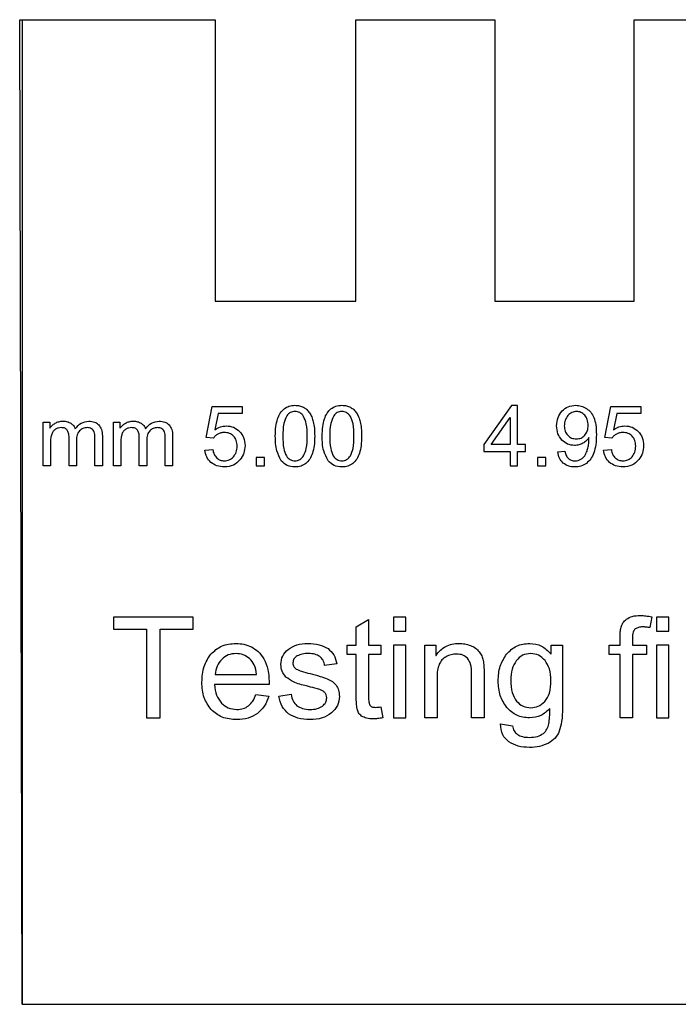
# Model space of a CAD drawing. Header units: millimetres. Extents: x -50.1 to 43.6, y -10 to 25.
# Tile 1 of 4: x -50.1 to -26.7, y -10 to 25. Entities that reach past the tile are written whole.
import ezdxf

# ---------------------------------------------------------------- set-up
doc = ezdxf.new("R2010")
doc.units = ezdxf.units.MM
doc.layers.get('0').update_dxf_attribs({"linetype": 'CONTINUOUS'})

msp = doc.modelspace()

# ---------------------------------------------------------------- linework, layer by layer
for p, q in [((-50, -10), (-50.084, 25.008)), ((-50.084, 25), (-43.132, 25)), ((-50, 25), (-50, -10)), ((-43.132, 25), (-43.132, 15)), ((-38.132, 15), (-38.132, 25)), ((-38.132, 25), (-33.182, 25)), ((-38.132, 25), (-33.182, 25)), ((-38.132, 25), (-33.182, 25)), ((-33.182, 25), (-33.182, 15)), ((-28.232, 15), (-28.232, 25)), ((-28.232, 25), (-23.332, 25)), ((-43.132, 15), (-38.132, 15)), ((-33.182, 15), (-28.232, 15)), ((-43.447, 10.157), (-43.239, 11.26)), ((-43.239, 11.26), (-42.171, 11.26)), ((-42.171, 11.26), (-42.171, 11.008)), ((-29.27, 10.157), (-29.062, 11.26)), ((-29.062, 11.26), (-27.994, 11.26)), ((-27.994, 11.26), (-27.994, 11.008)), ((-43.028, 11.008), (-43.144, 10.431)), ((-42.171, 11.008), (-43.028, 11.008)), ((-28.851, 11.008), (-28.967, 10.431)), ((-27.994, 11.008), (-28.851, 11.008)), ((-49.252, 9.142), (-49.252, 10.697)), ((-49.252, 10.697), (-49.016, 10.697)), ((-49.016, 10.697), (-49.016, 10.479)), ((-46.753, 9.142), (-46.753, 10.697)), ((-46.753, 10.697), (-46.517, 10.697)), ((-46.517, 10.697), (-46.517, 10.479)), ((-48.328, 9.142), (-48.328, 10.153)), ((-47.144, 10.21), (-47.144, 9.142)), ((-45.829, 9.142), (-45.829, 10.153)), ((-44.645, 10.21), (-44.645, 9.142)), ((-43.199, 10.125), (-43.447, 10.157)), ((-29.023, 10.125), (-29.27, 10.157)), ((-48.989, 9.949), (-48.989, 9.142)), ((-48.064, 10.046), (-48.064, 9.142)), ((-47.406, 9.142), (-47.406, 10.122)), ((-46.489, 9.949), (-46.489, 9.142)), ((-45.565, 10.046), (-45.565, 9.142)), ((-44.907, 9.142), (-44.907, 10.122)), ((-43.494, 9.704), (-43.217, 9.728)), ((-30.946, 9.638), (-30.693, 9.662)), ((-29.317, 9.704), (-29.04, 9.728)), ((-48.989, 9.142), (-49.252, 9.142)), ((-48.064, 9.142), (-48.328, 9.142)), ((-47.144, 9.142), (-47.406, 9.142)), ((-46.489, 9.142), (-46.753, 9.142)), ((-45.565, 9.142), (-45.829, 9.142)), ((-44.645, 9.142), (-44.907, 9.142)), ((-38.113, 3.417), (-37.673, 3.683)), ((-37.673, 3.683), (-37.673, 2.773)), ((-27.605, 3.779), (-27.671, 3.393)), ((-38.113, 2.773), (-38.113, 3.417)), ((-28.73, 2.773), (-28.73, 3.053)), ((-28.291, 3.017), (-28.291, 2.773)), ((-38.432, 2.433), (-38.432, 2.773)), ((-38.432, 2.773), (-38.113, 2.773)), ((-37.673, 2.773), (-37.234, 2.773)), ((-37.234, 2.773), (-37.234, 2.433)), ((-35.678, 0.182), (-35.678, 2.773)), ((-35.678, 2.773), (-35.283, 2.773)), ((-35.283, 2.773), (-35.283, 2.406)), ((-31.196, 2.463), (-31.186, 2.463)), ((-31.186, 2.463), (-31.186, 2.773)), ((-31.186, 2.773), (-30.781, 2.773)), ((-30.781, 2.773), (-30.781, 0.531)), ((-29.121, 2.433), (-29.121, 2.773)), ((-29.121, 2.773), (-28.73, 2.773)), ((-28.291, 2.773), (-27.79, 2.773)), ((-27.79, 2.773), (-27.79, 2.433)), ((-38.808, 2.106), (-39.238, 2.048)), ((-38.113, 2.433), (-38.432, 2.433)), ((-38.113, 0.942), (-38.113, 2.433)), ((-37.234, 2.433), (-37.673, 2.433)), ((-37.673, 2.433), (-37.673, 0.917)), ((-35.283, 2.406), (-35.273, 2.406)), ((-28.73, 2.433), (-29.121, 2.433)), ((-28.73, 0.182), (-28.73, 2.433)), ((-27.79, 2.433), (-28.291, 2.433)), ((-28.291, 2.433), (-28.291, 0.182)), ((-34.009, 0.182), (-34.009, 1.757)), ((-33.567, 1.777), (-33.567, 0.182)), ((-43.13, 1.728), (-41.665, 1.728)), ((-35.239, 1.598), (-35.239, 0.182)), ((-41.213, 1.366), (-43.154, 1.366)), ((-41.679, 1.017), (-41.228, 0.961)), ((-40.864, 0.956), (-40.427, 1.022)), ((-37.234, 0.578), (-37.173, 0.187)), ((-35.239, 0.182), (-35.678, 0.182)), ((-33.567, 0.182), (-34.009, 0.182)), ((-28.291, 0.182), (-28.73, 0.182)), ((-32.978, -0.033), (-32.551, -0.098)), ((-50, -10), (43.604, -10)), ((-50, -10), (43.604, -10))]:
    msp.add_line(p, q)
for points in [[(-32.642, 9.656), (-32.642, 9.142), (-32.379, 9.142), (-32.379, 9.656), (-32.089, 9.656), (-32.089, 9.898), (-32.379, 9.898), (-32.379, 11.289), (-32.594, 11.289), (-33.574, 9.898), (-33.574, 9.656)], [(-32.642, 10.866), (-32.642, 9.898), (-33.315, 9.898)], [(-41.677, 9.442), (-41.677, 9.142), (-41.377, 9.142), (-41.377, 9.442)], [(-31.671, 9.442), (-31.671, 9.142), (-31.371, 9.142), (-31.371, 9.442)], [(-45.093, 3.337), (-43.908, 3.337), (-43.908, 3.761), (-46.743, 3.761), (-46.743, 3.337), (-45.569, 3.337), (-45.569, 0.182), (-45.093, 0.182)], [(-36.794, 3.263), (-36.355, 3.263), (-36.355, 3.761), (-36.794, 3.761)], [(-27.436, 3.263), (-26.997, 3.263), (-26.997, 3.761), (-27.436, 3.761)], [(-36.794, 0.182), (-36.355, 0.182), (-36.355, 2.773), (-36.794, 2.773)], [(-27.436, 0.182), (-26.997, 0.182), (-26.997, 2.773), (-27.436, 2.773)]]:
    msp.add_lwpolyline(points, close=True)
for points, knots in [([(-40.681, 11.172), (-40.625, 11.209), (-40.506, 11.286), (-40.365, 11.294), (-40.292, 11.298)], [0, 0, 0, 0, 0.01989195, 0.04158182, 0.04158182, 0.04158182, 0.04158182]), ([(-40.292, 11.298), (-40.237, 11.296), (-40.131, 11.291), (-40.035, 11.248), (-39.989, 11.228)], [0, 0, 0, 0, 0.01631815, 0.03137114, 0.03137114, 0.03137114, 0.03137114]), ([(-39.989, 11.228), (-39.947, 11.202), (-39.862, 11.149), (-39.803, 11.068), (-39.773, 11.027)], [0, 0, 0, 0, 0.014602, 0.02968602, 0.02968602, 0.02968602, 0.02968602]), ([(-39.013, 11.172), (-38.956, 11.209), (-38.838, 11.286), (-38.697, 11.294), (-38.623, 11.298)], [0, 0, 0, 0, 0.0198919, 0.0415817, 0.0415817, 0.0415817, 0.0415817]), ([(-38.623, 11.298), (-38.568, 11.296), (-38.463, 11.291), (-38.366, 11.248), (-38.32, 11.228)], [0, 0, 0, 0, 0.01631815, 0.0313712, 0.0313712, 0.0313712, 0.0313712]), ([(-38.32, 11.228), (-38.278, 11.202), (-38.193, 11.149), (-38.135, 11.068), (-38.105, 11.027)], [0, 0, 0, 0, 0.01460195, 0.02968605, 0.02968605, 0.02968605, 0.02968605]), ([(-30.794, 11.099), (-30.725, 11.157), (-30.585, 11.275), (-30.403, 11.29), (-30.31, 11.298)], [0, 0, 0, 0, 0.02638998, 0.05343946, 0.05343946, 0.05343946, 0.05343946]), ([(-30.31, 11.298), (-30.242, 11.293), (-30.106, 11.284), (-29.987, 11.218), (-29.928, 11.185)], [0, 0, 0, 0, 0.02022931, 0.04029982, 0.04029982, 0.04029982, 0.04029982]), ([(-40.914, 10.813), (-40.886, 10.885), (-40.834, 11.021), (-40.73, 11.124), (-40.681, 11.172)], [0, 0, 0, 0, 0.02281871, 0.04321013, 0.04321013, 0.04321013, 0.04321013]), ([(-40.585, 10.926), (-40.624, 10.834), (-40.723, 10.604), (-40.722, 10.352), (-40.721, 10.201)], [0, 0, 0, 0, 0.02975135, 0.07444916, 0.07444916, 0.07444916, 0.07444916]), ([(-40.295, 11.08), (-40.352, 11.073), (-40.469, 11.06), (-40.546, 10.971), (-40.585, 10.926)], [0, 0, 0, 0, 0.01677957, 0.03391498, 0.03391498, 0.03391498, 0.03391498]), ([(-39.987, 10.905), (-40.029, 10.956), (-40.11, 11.054), (-40.235, 11.071), (-40.295, 11.08)], [0, 0, 0, 0, 0.01904065, 0.03651178, 0.03651178, 0.03651178, 0.03651178]), ([(-39.863, 10.201), (-39.861, 10.35), (-39.858, 10.595), (-39.951, 10.819), (-39.987, 10.905)], [0, 0, 0, 0, 0.04423806, 0.07217557, 0.07217557, 0.07217557, 0.07217557]), ([(-39.773, 11.027), (-39.746, 10.98), (-39.688, 10.879), (-39.657, 10.767), (-39.64, 10.708)], [0, 0, 0, 0, 0.01636373, 0.03471909, 0.03471909, 0.03471909, 0.03471909]), ([(-39.246, 10.813), (-39.218, 10.885), (-39.165, 11.021), (-39.062, 11.124), (-39.013, 11.172)], [0, 0, 0, 0, 0.02281877, 0.04321019, 0.04321019, 0.04321019, 0.04321019]), ([(-38.916, 10.926), (-38.956, 10.834), (-39.054, 10.604), (-39.053, 10.352), (-39.052, 10.201)], [0, 0, 0, 0, 0.02975131, 0.07444912, 0.07444912, 0.07444912, 0.07444912]), ([(-38.626, 11.08), (-38.684, 11.073), (-38.8, 11.06), (-38.877, 10.971), (-38.916, 10.926)], [0, 0, 0, 0, 0.01677951, 0.03391501, 0.03391501, 0.03391501, 0.03391501]), ([(-38.319, 10.905), (-38.361, 10.956), (-38.442, 11.054), (-38.566, 11.071), (-38.626, 11.08)], [0, 0, 0, 0, 0.01904065, 0.03651178, 0.03651178, 0.03651178, 0.03651178]), ([(-38.194, 10.201), (-38.193, 10.35), (-38.19, 10.595), (-38.283, 10.819), (-38.319, 10.905)], [0, 0, 0, 0, 0.04423806, 0.07217557, 0.07217557, 0.07217557, 0.07217557]), ([(-38.105, 11.027), (-38.078, 10.98), (-38.02, 10.879), (-37.988, 10.767), (-37.971, 10.708)], [0, 0, 0, 0, 0.01636375, 0.0347191, 0.0347191, 0.0347191, 0.0347191]), ([(-30.986, 10.573), (-30.979, 10.675), (-30.967, 10.87), (-30.85, 11.025), (-30.794, 11.099)], [0, 0, 0, 0, 0.02986777, 0.0570911, 0.0570911, 0.0570911, 0.0570911]), ([(-30.584, 10.936), (-30.622, 10.883), (-30.702, 10.772), (-30.71, 10.636), (-30.715, 10.564)], [0, 0, 0, 0, 0.01916191, 0.04014413, 0.04014413, 0.04014413, 0.04014413]), ([(-30.278, 11.08), (-30.335, 11.073), (-30.453, 11.06), (-30.54, 10.978), (-30.584, 10.936)], [0, 0, 0, 0, 0.01683, 0.03462815, 0.03462815, 0.03462815, 0.03462815]), ([(-29.988, 10.947), (-30.03, 10.985), (-30.112, 11.062), (-30.223, 11.074), (-30.278, 11.08)], [0, 0, 0, 0, 0.01660403, 0.03269998, 0.03269998, 0.03269998, 0.03269998]), ([(-29.866, 10.586), (-29.87, 10.656), (-29.877, 10.788), (-29.953, 10.896), (-29.988, 10.947)], [0, 0, 0, 0, 0.02058696, 0.03872026, 0.03872026, 0.03872026, 0.03872026]), ([(-29.928, 11.185), (-29.873, 11.143), (-29.76, 11.056), (-29.697, 10.928), (-29.664, 10.863)], [0, 0, 0, 0, 0.02054053, 0.04212024, 0.04212024, 0.04212024, 0.04212024]), ([(-29.664, 10.863), (-29.638, 10.779), (-29.577, 10.583), (-29.575, 10.377), (-29.573, 10.26)], [0, 0, 0, 0, 0.02638273, 0.06131986, 0.06131986, 0.06131986, 0.06131986]), ([(-49.016, 10.479), (-48.99, 10.516), (-48.936, 10.589), (-48.86, 10.638), (-48.822, 10.662)], [0, 0, 0, 0, 0.01336796, 0.02694061, 0.02694061, 0.02694061, 0.02694061]), ([(-48.822, 10.662), (-48.779, 10.683), (-48.691, 10.725), (-48.594, 10.73), (-48.545, 10.733)], [0, 0, 0, 0, 0.01402932, 0.02881921, 0.02881921, 0.02881921, 0.02881921]), ([(-48.603, 10.504), (-48.64, 10.502), (-48.713, 10.497), (-48.777, 10.463), (-48.81, 10.446)], [0, 0, 0, 0, 0.0108295, 0.02168326, 0.02168326, 0.02168326, 0.02168326]), ([(-48.392, 10.416), (-48.419, 10.442), (-48.478, 10.498), (-48.559, 10.502), (-48.603, 10.504)], [0, 0, 0, 0, 0.01075339, 0.02354123, 0.02354123, 0.02354123, 0.02354123]), ([(-48.545, 10.733), (-48.491, 10.731), (-48.392, 10.727), (-48.303, 10.682), (-48.262, 10.661)], [0, 0, 0, 0, 0.01581259, 0.0294786, 0.0294786, 0.0294786, 0.0294786]), ([(-48.262, 10.661), (-48.228, 10.634), (-48.158, 10.581), (-48.123, 10.501), (-48.105, 10.46)], [0, 0, 0, 0, 0.01280722, 0.02583375, 0.02583375, 0.02583375, 0.02583375]), ([(-48.105, 10.46), (-48.041, 10.54), (-47.916, 10.694), (-47.72, 10.72), (-47.625, 10.733)], [0, 0, 0, 0, 0.02947405, 0.05713255, 0.05713255, 0.05713255, 0.05713255]), ([(-47.683, 10.504), (-47.735, 10.5), (-47.838, 10.492), (-47.917, 10.426), (-47.956, 10.394)], [0, 0, 0, 0, 0.01526379, 0.03001174, 0.03001174, 0.03001174, 0.03001174]), ([(-47.525, 10.462), (-47.549, 10.474), (-47.599, 10.5), (-47.654, 10.503), (-47.683, 10.504)], [0, 0, 0, 0, 0.00798718, 0.01654938, 0.01654938, 0.01654938, 0.01654938]), ([(-47.625, 10.733), (-47.554, 10.729), (-47.421, 10.722), (-47.317, 10.641), (-47.269, 10.604)], [0, 0, 0, 0, 0.02072331, 0.0386738, 0.0386738, 0.0386738, 0.0386738]), ([(-47.269, 10.604), (-47.233, 10.551), (-47.151, 10.434), (-47.147, 10.29), (-47.144, 10.21)], [0, 0, 0, 0, 0.01871886, 0.04210808, 0.04210808, 0.04210808, 0.04210808]), ([(-46.517, 10.479), (-46.491, 10.516), (-46.437, 10.589), (-46.361, 10.638), (-46.322, 10.662)], [0, 0, 0, 0, 0.01336795, 0.02694061, 0.02694061, 0.02694061, 0.02694061]), ([(-46.322, 10.662), (-46.28, 10.683), (-46.192, 10.725), (-46.095, 10.73), (-46.046, 10.733)], [0, 0, 0, 0, 0.01402929, 0.02881922, 0.02881922, 0.02881922, 0.02881922]), ([(-46.104, 10.504), (-46.141, 10.502), (-46.214, 10.497), (-46.278, 10.463), (-46.311, 10.446)], [0, 0, 0, 0, 0.01082953, 0.02168328, 0.02168328, 0.02168328, 0.02168328]), ([(-45.893, 10.416), (-45.92, 10.442), (-45.979, 10.498), (-46.06, 10.502), (-46.104, 10.504)], [0, 0, 0, 0, 0.01075335, 0.02354122, 0.02354122, 0.02354122, 0.02354122]), ([(-46.046, 10.733), (-45.992, 10.731), (-45.893, 10.727), (-45.804, 10.682), (-45.763, 10.661)], [0, 0, 0, 0, 0.01581259, 0.02947858, 0.02947858, 0.02947858, 0.02947858]), ([(-45.763, 10.661), (-45.728, 10.634), (-45.659, 10.581), (-45.624, 10.501), (-45.606, 10.46)], [0, 0, 0, 0, 0.01280722, 0.02583375, 0.02583375, 0.02583375, 0.02583375]), ([(-45.606, 10.46), (-45.542, 10.54), (-45.417, 10.694), (-45.221, 10.72), (-45.126, 10.733)], [0, 0, 0, 0, 0.02947405, 0.05713256, 0.05713256, 0.05713256, 0.05713256]), ([(-45.184, 10.504), (-45.236, 10.5), (-45.339, 10.492), (-45.418, 10.426), (-45.457, 10.394)], [0, 0, 0, 0, 0.01526382, 0.03001176, 0.03001176, 0.03001176, 0.03001176]), ([(-45.026, 10.462), (-45.05, 10.474), (-45.1, 10.5), (-45.155, 10.503), (-45.184, 10.504)], [0, 0, 0, 0, 0.00798718, 0.01654937, 0.01654937, 0.01654937, 0.01654937]), ([(-45.126, 10.733), (-45.055, 10.729), (-44.922, 10.722), (-44.818, 10.641), (-44.77, 10.604)], [0, 0, 0, 0, 0.02072326, 0.03867378, 0.03867378, 0.03867378, 0.03867378]), ([(-44.77, 10.604), (-44.734, 10.551), (-44.652, 10.434), (-44.648, 10.29), (-44.645, 10.21)], [0, 0, 0, 0, 0.01871886, 0.04210808, 0.04210808, 0.04210808, 0.04210808]), ([(-43.144, 10.431), (-43.08, 10.47), (-42.955, 10.547), (-42.809, 10.559), (-42.738, 10.566)], [0, 0, 0, 0, 0.02224134, 0.04327707, 0.04327707, 0.04327707, 0.04327707]), ([(-42.738, 10.566), (-42.648, 10.558), (-42.47, 10.542), (-42.332, 10.428), (-42.263, 10.371)], [0, 0, 0, 0, 0.02638118, 0.05240397, 0.05240397, 0.05240397, 0.05240397]), ([(-40.992, 10.201), (-40.99, 10.316), (-40.988, 10.523), (-40.937, 10.724), (-40.914, 10.813)], [0, 0, 0, 0, 0.03440538, 0.0619087, 0.0619087, 0.0619087, 0.0619087]), ([(-39.64, 10.708), (-39.626, 10.634), (-39.594, 10.467), (-39.592, 10.297), (-39.592, 10.201)], [0, 0, 0, 0, 0.02234202, 0.0510052, 0.0510052, 0.0510052, 0.0510052]), ([(-39.323, 10.201), (-39.322, 10.316), (-39.319, 10.523), (-39.268, 10.724), (-39.246, 10.813)], [0, 0, 0, 0, 0.03440538, 0.06190869, 0.06190869, 0.06190869, 0.06190869]), ([(-37.971, 10.708), (-37.957, 10.634), (-37.925, 10.467), (-37.924, 10.297), (-37.923, 10.201)], [0, 0, 0, 0, 0.022342, 0.05100518, 0.05100518, 0.05100518, 0.05100518]), ([(-30.801, 10.063), (-30.855, 10.135), (-30.968, 10.286), (-30.979, 10.474), (-30.986, 10.573)], [0, 0, 0, 0, 0.02634248, 0.05527722, 0.05527722, 0.05527722, 0.05527722]), ([(-30.715, 10.564), (-30.71, 10.5), (-30.702, 10.376), (-30.627, 10.278), (-30.592, 10.23)], [0, 0, 0, 0, 0.01885614, 0.03629329, 0.03629329, 0.03629329, 0.03629329]), ([(-29.985, 10.23), (-29.951, 10.28), (-29.876, 10.386), (-29.87, 10.516), (-29.866, 10.586)], [0, 0, 0, 0, 0.01773802, 0.03820557, 0.03820557, 0.03820557, 0.03820557]), ([(-28.967, 10.431), (-28.903, 10.47), (-28.778, 10.547), (-28.632, 10.559), (-28.561, 10.566)], [0, 0, 0, 0, 0.02224118, 0.04327685, 0.04327685, 0.04327685, 0.04327685]), ([(-28.561, 10.566), (-28.471, 10.558), (-28.293, 10.542), (-28.155, 10.428), (-28.087, 10.371)], [0, 0, 0, 0, 0.02638129, 0.05240409, 0.05240409, 0.05240409, 0.05240409]), ([(-48.946, 10.274), (-48.958, 10.228), (-48.987, 10.122), (-48.988, 10.012), (-48.989, 9.949)], [0, 0, 0, 0, 0.01413333, 0.03291339, 0.03291339, 0.03291339, 0.03291339]), ([(-48.81, 10.446), (-48.839, 10.423), (-48.899, 10.378), (-48.93, 10.309), (-48.946, 10.274)], [0, 0, 0, 0, 0.01084194, 0.02220286, 0.02220286, 0.02220286, 0.02220286]), ([(-48.328, 10.153), (-48.329, 10.205), (-48.331, 10.298), (-48.374, 10.38), (-48.392, 10.416)], [0, 0, 0, 0, 0.01546503, 0.02746781, 0.02746781, 0.02746781, 0.02746781]), ([(-47.956, 10.394), (-47.987, 10.349), (-48.059, 10.244), (-48.062, 10.117), (-48.064, 10.046)], [0, 0, 0, 0, 0.01630688, 0.03721081, 0.03721081, 0.03721081, 0.03721081]), ([(-47.433, 10.349), (-47.443, 10.371), (-47.464, 10.417), (-47.505, 10.447), (-47.525, 10.462)], [0, 0, 0, 0, 0.00726336, 0.01479075, 0.01479075, 0.01479075, 0.01479075]), ([(-47.406, 10.122), (-47.406, 10.167), (-47.406, 10.244), (-47.425, 10.319), (-47.433, 10.349)], [0, 0, 0, 0, 0.01360241, 0.02293303, 0.02293303, 0.02293303, 0.02293303]), ([(-46.447, 10.274), (-46.459, 10.228), (-46.488, 10.122), (-46.489, 10.012), (-46.489, 9.949)], [0, 0, 0, 0, 0.01413333, 0.0329134, 0.0329134, 0.0329134, 0.0329134]), ([(-46.311, 10.446), (-46.34, 10.423), (-46.4, 10.378), (-46.431, 10.309), (-46.447, 10.274)], [0, 0, 0, 0, 0.01084193, 0.02220285, 0.02220285, 0.02220285, 0.02220285]), ([(-45.829, 10.153), (-45.83, 10.205), (-45.832, 10.298), (-45.875, 10.38), (-45.893, 10.416)], [0, 0, 0, 0, 0.01546503, 0.02746782, 0.02746782, 0.02746782, 0.02746782]), ([(-45.457, 10.394), (-45.488, 10.349), (-45.56, 10.244), (-45.563, 10.117), (-45.565, 10.046)], [0, 0, 0, 0, 0.01630687, 0.0372108, 0.0372108, 0.0372108, 0.0372108]), ([(-44.934, 10.349), (-44.944, 10.371), (-44.965, 10.417), (-45.005, 10.447), (-45.026, 10.462)], [0, 0, 0, 0, 0.00726337, 0.01479074, 0.01479074, 0.01479074, 0.01479074]), ([(-44.907, 10.122), (-44.907, 10.167), (-44.907, 10.244), (-44.926, 10.319), (-44.934, 10.349)], [0, 0, 0, 0, 0.01360241, 0.02293303, 0.02293303, 0.02293303, 0.02293303]), ([(-43.038, 10.274), (-43.07, 10.254), (-43.134, 10.214), (-43.178, 10.154), (-43.199, 10.125)], [0, 0, 0, 0, 0.01128144, 0.02215021, 0.02215021, 0.02215021, 0.02215021]), ([(-42.808, 10.333), (-42.849, 10.331), (-42.93, 10.326), (-43.003, 10.291), (-43.038, 10.274)], [0, 0, 0, 0, 0.01220975, 0.02394046, 0.02394046, 0.02394046, 0.02394046]), ([(-42.477, 10.202), (-42.524, 10.24), (-42.62, 10.319), (-42.744, 10.328), (-42.808, 10.333)], [0, 0, 0, 0, 0.01755108, 0.03636584, 0.03636584, 0.03636584, 0.03636584]), ([(-42.35, 9.846), (-42.354, 9.916), (-42.361, 10.048), (-42.44, 10.153), (-42.477, 10.202)], [0, 0, 0, 0, 0.02042821, 0.03856814, 0.03856814, 0.03856814, 0.03856814]), ([(-42.263, 10.371), (-42.207, 10.3), (-42.091, 10.153), (-42.077, 9.966), (-42.07, 9.87)], [0, 0, 0, 0, 0.02657187, 0.05482058, 0.05482058, 0.05482058, 0.05482058]), ([(-40.78, 9.328), (-40.841, 9.443), (-40.986, 9.714), (-40.99, 10.023), (-40.992, 10.201)], [0, 0, 0, 0, 0.03866379, 0.09100903, 0.09100903, 0.09100903, 0.09100903]), ([(-40.721, 10.201), (-40.722, 10.052), (-40.725, 9.808), (-40.633, 9.583), (-40.598, 9.496)], [0, 0, 0, 0, 0.04416244, 0.07213255, 0.07213255, 0.07213255, 0.07213255]), ([(-39.987, 9.498), (-39.951, 9.585), (-39.859, 9.808), (-39.861, 10.052), (-39.863, 10.201)], [0, 0, 0, 0, 0.02797203, 0.07202745, 0.07202745, 0.07202745, 0.07202745]), ([(-39.592, 10.201), (-39.593, 10.086), (-39.596, 9.88), (-39.647, 9.679), (-39.669, 9.59)], [0, 0, 0, 0, 0.03422257, 0.0617617, 0.0617617, 0.0617617, 0.0617617]), ([(-39.111, 9.328), (-39.173, 9.443), (-39.318, 9.714), (-39.321, 10.023), (-39.323, 10.201)], [0, 0, 0, 0, 0.03866379, 0.09100903, 0.09100903, 0.09100903, 0.09100903]), ([(-39.052, 10.201), (-39.054, 10.052), (-39.056, 9.808), (-38.965, 9.583), (-38.929, 9.496)], [0, 0, 0, 0, 0.04416245, 0.07213254, 0.07213254, 0.07213254, 0.07213254]), ([(-38.319, 9.498), (-38.283, 9.585), (-38.19, 9.808), (-38.193, 10.052), (-38.194, 10.201)], [0, 0, 0, 0, 0.02797203, 0.07202745, 0.07202745, 0.07202745, 0.07202745]), ([(-37.923, 10.201), (-37.925, 10.086), (-37.928, 9.88), (-37.978, 9.679), (-38.001, 9.59)], [0, 0, 0, 0, 0.03422257, 0.06176168, 0.06176168, 0.06176168, 0.06176168]), ([(-30.592, 10.23), (-30.547, 10.193), (-30.459, 10.118), (-30.343, 10.108), (-30.285, 10.103)], [0, 0, 0, 0, 0.01685218, 0.03388854, 0.03388854, 0.03388854, 0.03388854]), ([(-30.285, 10.103), (-30.227, 10.108), (-30.113, 10.117), (-30.027, 10.193), (-29.985, 10.23)], [0, 0, 0, 0, 0.01696446, 0.03339694, 0.03339694, 0.03339694, 0.03339694]), ([(-29.837, 10.153), (-29.866, 10.112), (-29.926, 10.03), (-30.011, 9.975), (-30.054, 9.947)], [0, 0, 0, 0, 0.01477958, 0.03007309, 0.03007309, 0.03007309, 0.03007309]), ([(-29.836, 10.1), (-29.836, 10.107), (-29.836, 10.125), (-29.837, 10.142), (-29.837, 10.153)], [0, 0, 0, 0, 0.00219757, 0.005275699, 0.005275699, 0.005275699, 0.005275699]), ([(-29.573, 10.26), (-29.575, 10.135), (-29.578, 9.913), (-29.637, 9.698), (-29.663, 9.603)], [0, 0, 0, 0, 0.0370547, 0.06646609, 0.06646609, 0.06646609, 0.06646609]), ([(-28.862, 10.274), (-28.894, 10.254), (-28.957, 10.214), (-29.001, 10.154), (-29.023, 10.125)], [0, 0, 0, 0, 0.01128144, 0.02215021, 0.02215021, 0.02215021, 0.02215021]), ([(-28.632, 10.333), (-28.673, 10.331), (-28.753, 10.326), (-28.826, 10.291), (-28.862, 10.274)], [0, 0, 0, 0, 0.01220987, 0.02394052, 0.02394052, 0.02394052, 0.02394052]), ([(-28.301, 10.202), (-28.347, 10.24), (-28.443, 10.319), (-28.567, 10.328), (-28.632, 10.333)], [0, 0, 0, 0, 0.01755118, 0.036366, 0.036366, 0.036366, 0.036366]), ([(-28.173, 9.846), (-28.177, 9.916), (-28.184, 10.048), (-28.263, 10.153), (-28.301, 10.202)], [0, 0, 0, 0, 0.0204282, 0.03856803, 0.03856803, 0.03856803, 0.03856803]), ([(-28.087, 10.371), (-28.03, 10.3), (-27.914, 10.153), (-27.9, 9.966), (-27.893, 9.87)], [0, 0, 0, 0, 0.02657193, 0.05482063, 0.05482063, 0.05482063, 0.05482063]), ([(-42.482, 9.466), (-42.443, 9.519), (-42.362, 9.633), (-42.354, 9.773), (-42.35, 9.846)], [0, 0, 0, 0, 0.01940697, 0.04104616, 0.04104616, 0.04104616, 0.04104616]), ([(-42.07, 9.87), (-42.077, 9.777), (-42.089, 9.594), (-42.19, 9.441), (-42.24, 9.366)], [0, 0, 0, 0, 0.02750291, 0.05398833, 0.05398833, 0.05398833, 0.05398833]), ([(-30.35, 9.87), (-30.435, 9.878), (-30.606, 9.894), (-30.736, 10.007), (-30.801, 10.063)], [0, 0, 0, 0, 0.0250796, 0.05019687, 0.05019687, 0.05019687, 0.05019687]), ([(-30.054, 9.947), (-30.1, 9.925), (-30.194, 9.879), (-30.298, 9.873), (-30.35, 9.87)], [0, 0, 0, 0, 0.01535581, 0.03085865, 0.03085865, 0.03085865, 0.03085865]), ([(-29.875, 9.778), (-29.864, 9.831), (-29.841, 9.937), (-29.837, 10.045), (-29.836, 10.1)], [0, 0, 0, 0, 0.01624, 0.0325298, 0.0325298, 0.0325298, 0.0325298]), ([(-28.305, 9.466), (-28.266, 9.519), (-28.185, 9.633), (-28.177, 9.773), (-28.173, 9.846)], [0, 0, 0, 0, 0.01940697, 0.04104616, 0.04104616, 0.04104616, 0.04104616]), ([(-27.893, 9.87), (-27.9, 9.777), (-27.913, 9.594), (-28.014, 9.441), (-28.063, 9.366)], [0, 0, 0, 0, 0.02750293, 0.05398838, 0.05398838, 0.05398838, 0.05398838]), ([(-43.283, 9.269), (-43.338, 9.33), (-43.451, 9.454), (-43.479, 9.619), (-43.494, 9.704)], [0, 0, 0, 0, 0.02396533, 0.04926543, 0.04926543, 0.04926543, 0.04926543]), ([(-43.217, 9.728), (-43.205, 9.666), (-43.183, 9.552), (-43.109, 9.464), (-43.075, 9.423)], [0, 0, 0, 0, 0.01844108, 0.03411154, 0.03411154, 0.03411154, 0.03411154]), ([(-42.804, 9.322), (-42.743, 9.328), (-42.62, 9.34), (-42.528, 9.424), (-42.482, 9.466)], [0, 0, 0, 0, 0.01794075, 0.0361203, 0.0361203, 0.0361203, 0.0361203]), ([(-40.598, 9.496), (-40.556, 9.446), (-40.475, 9.349), (-40.351, 9.331), (-40.292, 9.322)], [0, 0, 0, 0, 0.01906727, 0.0363612, 0.0363612, 0.0363612, 0.0363612]), ([(-40.292, 9.322), (-40.233, 9.331), (-40.109, 9.349), (-40.029, 9.447), (-39.987, 9.498)], [0, 0, 0, 0, 0.01726774, 0.036331, 0.036331, 0.036331, 0.036331]), ([(-39.669, 9.59), (-39.697, 9.518), (-39.749, 9.382), (-39.853, 9.28), (-39.902, 9.231)], [0, 0, 0, 0, 0.02272119, 0.04321598, 0.04321598, 0.04321598, 0.04321598]), ([(-38.929, 9.496), (-38.887, 9.446), (-38.807, 9.349), (-38.682, 9.331), (-38.623, 9.322)], [0, 0, 0, 0, 0.01906727, 0.03636114, 0.03636114, 0.03636114, 0.03636114]), ([(-38.623, 9.322), (-38.564, 9.331), (-38.44, 9.349), (-38.36, 9.447), (-38.319, 9.498)], [0, 0, 0, 0, 0.01726786, 0.03633107, 0.03633107, 0.03633107, 0.03633107]), ([(-38.001, 9.59), (-38.028, 9.518), (-38.081, 9.382), (-38.185, 9.28), (-38.234, 9.231)], [0, 0, 0, 0, 0.02272119, 0.04321605, 0.04321605, 0.04321605, 0.04321605]), ([(-30.754, 9.244), (-30.802, 9.298), (-30.904, 9.411), (-30.931, 9.56), (-30.946, 9.638)], [0, 0, 0, 0, 0.02117448, 0.04459051, 0.04459051, 0.04459051, 0.04459051]), ([(-30.693, 9.662), (-30.681, 9.608), (-30.661, 9.512), (-30.598, 9.436), (-30.57, 9.403)], [0, 0, 0, 0, 0.01611434, 0.02909455, 0.02909455, 0.02909455, 0.02909455]), ([(-30.124, 9.378), (-30.095, 9.398), (-30.036, 9.438), (-29.994, 9.496), (-29.973, 9.526)], [0, 0, 0, 0, 0.01059929, 0.02127724, 0.02127724, 0.02127724, 0.02127724]), ([(-29.973, 9.526), (-29.954, 9.562), (-29.911, 9.642), (-29.888, 9.729), (-29.875, 9.778)], [0, 0, 0, 0, 0.01223433, 0.02711822, 0.02711822, 0.02711822, 0.02711822]), ([(-29.663, 9.603), (-29.695, 9.528), (-29.756, 9.384), (-29.873, 9.282), (-29.929, 9.233)], [0, 0, 0, 0, 0.02414326, 0.04618017, 0.04618017, 0.04618017, 0.04618017]), ([(-29.106, 9.269), (-29.161, 9.33), (-29.274, 9.454), (-29.303, 9.619), (-29.317, 9.704)], [0, 0, 0, 0, 0.0239654, 0.0492655, 0.0492655, 0.0492655, 0.0492655]), ([(-29.04, 9.728), (-29.028, 9.666), (-29.006, 9.552), (-28.932, 9.464), (-28.898, 9.423)], [0, 0, 0, 0, 0.01844104, 0.03411144, 0.03411144, 0.03411144, 0.03411144]), ([(-28.627, 9.322), (-28.566, 9.328), (-28.443, 9.34), (-28.351, 9.424), (-28.305, 9.466)], [0, 0, 0, 0, 0.01794075, 0.0361203, 0.0361203, 0.0361203, 0.0361203]), ([(-42.804, 9.105), (-42.896, 9.111), (-43.071, 9.121), (-43.214, 9.221), (-43.283, 9.269)], [0, 0, 0, 0, 0.02693763, 0.05151631, 0.05151631, 0.05151631, 0.05151631]), ([(-43.075, 9.423), (-43.035, 9.394), (-42.955, 9.334), (-42.855, 9.326), (-42.804, 9.322)], [0, 0, 0, 0, 0.01454602, 0.02944686, 0.02944686, 0.02944686, 0.02944686]), ([(-42.24, 9.366), (-42.316, 9.29), (-42.472, 9.135), (-42.692, 9.115), (-42.804, 9.105)], [0, 0, 0, 0, 0.03129006, 0.06391804, 0.06391804, 0.06391804, 0.06391804]), ([(-40.292, 9.105), (-40.389, 9.114), (-40.578, 9.13), (-40.714, 9.263), (-40.78, 9.328)], [0, 0, 0, 0, 0.02827544, 0.05515051, 0.05515051, 0.05515051, 0.05515051]), ([(-39.902, 9.231), (-39.958, 9.194), (-40.077, 9.117), (-40.218, 9.109), (-40.292, 9.105)], [0, 0, 0, 0, 0.01982757, 0.04158985, 0.04158985, 0.04158985, 0.04158985]), ([(-38.623, 9.105), (-38.72, 9.114), (-38.91, 9.13), (-39.045, 9.263), (-39.111, 9.328)], [0, 0, 0, 0, 0.02827544, 0.05515046, 0.05515046, 0.05515046, 0.05515046]), ([(-38.234, 9.231), (-38.29, 9.194), (-38.408, 9.117), (-38.549, 9.109), (-38.623, 9.105)], [0, 0, 0, 0, 0.01982751, 0.04158986, 0.04158986, 0.04158986, 0.04158986]), ([(-30.343, 9.105), (-30.421, 9.11), (-30.572, 9.119), (-30.695, 9.204), (-30.754, 9.244)], [0, 0, 0, 0, 0.02315108, 0.04419552, 0.04419552, 0.04419552, 0.04419552]), ([(-30.57, 9.403), (-30.536, 9.379), (-30.466, 9.33), (-30.381, 9.325), (-30.337, 9.322)], [0, 0, 0, 0, 0.01199667, 0.02507982, 0.02507982, 0.02507982, 0.02507982]), ([(-29.929, 9.233), (-29.991, 9.195), (-30.119, 9.119), (-30.267, 9.11), (-30.343, 9.105)], [0, 0, 0, 0, 0.02137263, 0.04379252, 0.04379252, 0.04379252, 0.04379252]), ([(-30.337, 9.322), (-30.298, 9.324), (-30.223, 9.328), (-30.156, 9.361), (-30.124, 9.378)], [0, 0, 0, 0, 0.01147396, 0.02217305, 0.02217305, 0.02217305, 0.02217305]), ([(-28.627, 9.105), (-28.719, 9.111), (-28.894, 9.121), (-29.038, 9.221), (-29.106, 9.269)], [0, 0, 0, 0, 0.02693757, 0.0515161, 0.0515161, 0.0515161, 0.0515161]), ([(-28.898, 9.423), (-28.858, 9.394), (-28.778, 9.334), (-28.678, 9.326), (-28.627, 9.322)], [0, 0, 0, 0, 0.01454592, 0.02944688, 0.02944688, 0.02944688, 0.02944688]), ([(-28.063, 9.366), (-28.14, 9.29), (-28.295, 9.135), (-28.515, 9.115), (-28.627, 9.105)], [0, 0, 0, 0, 0.03129001, 0.06391805, 0.06391805, 0.06391805, 0.06391805]), ([(-28.694, 3.407), (-28.675, 3.46), (-28.636, 3.572), (-28.547, 3.651), (-28.501, 3.693)], [0, 0, 0, 0, 0.01647836, 0.03496002, 0.03496002, 0.03496002, 0.03496002]), ([(-28.501, 3.693), (-28.435, 3.731), (-28.286, 3.817), (-28.112, 3.82), (-28.015, 3.822)], [0, 0, 0, 0, 0.02230265, 0.05098904, 0.05098904, 0.05098904, 0.05098904]), ([(-28.015, 3.822), (-27.948, 3.82), (-27.81, 3.816), (-27.675, 3.791), (-27.605, 3.779)], [0, 0, 0, 0, 0.02004965, 0.04130286, 0.04130286, 0.04130286, 0.04130286]), ([(-28.73, 3.053), (-28.729, 3.116), (-28.727, 3.235), (-28.704, 3.352), (-28.694, 3.407)], [0, 0, 0, 0, 0.01863822, 0.03564613, 0.03564613, 0.03564613, 0.03564613]), ([(-28.191, 3.349), (-28.22, 3.312), (-28.294, 3.216), (-28.292, 3.092), (-28.291, 3.017)], [0, 0, 0, 0, 0.01381459, 0.03556547, 0.03556547, 0.03556547, 0.03556547]), ([(-27.929, 3.417), (-27.979, 3.415), (-28.071, 3.411), (-28.153, 3.369), (-28.191, 3.349)], [0, 0, 0, 0, 0.01456593, 0.02730124, 0.02730124, 0.02730124, 0.02730124]), ([(-27.671, 3.393), (-27.714, 3.4), (-27.8, 3.414), (-27.887, 3.416), (-27.929, 3.417)], [0, 0, 0, 0, 0.01318924, 0.02602115, 0.02602115, 0.02602115, 0.02602115]), ([(-43.286, 2.45), (-43.165, 2.561), (-42.911, 2.794), (-42.567, 2.818), (-42.387, 2.831)], [0, 0, 0, 0, 0.0479009, 0.1001671, 0.1001671, 0.1001671, 0.1001671]), ([(-42.387, 2.831), (-42.294, 2.826), (-42.105, 2.815), (-41.931, 2.743), (-41.843, 2.707)], [0, 0, 0, 0, 0.0279449, 0.05620478, 0.05620478, 0.05620478, 0.05620478]), ([(-40.534, 2.621), (-40.436, 2.682), (-40.224, 2.814), (-39.973, 2.825), (-39.839, 2.831)], [0, 0, 0, 0, 0.03417822, 0.07377329, 0.07377329, 0.07377329, 0.07377329]), ([(-39.839, 2.831), (-39.698, 2.827), (-39.444, 2.82), (-39.219, 2.701), (-39.118, 2.648)], [0, 0, 0, 0, 0.04145226, 0.07519593, 0.07519593, 0.07519593, 0.07519593]), ([(-34.931, 2.724), (-34.859, 2.755), (-34.708, 2.82), (-34.543, 2.828), (-34.458, 2.831)], [0, 0, 0, 0, 0.02351779, 0.04892865, 0.04892865, 0.04892865, 0.04892865]), ([(-34.458, 2.831), (-34.389, 2.828), (-34.251, 2.822), (-34.119, 2.779), (-34.052, 2.758)], [0, 0, 0, 0, 0.02046781, 0.04134505, 0.04134505, 0.04134505, 0.04134505]), ([(-32.768, 2.45), (-32.657, 2.561), (-32.43, 2.789), (-32.108, 2.817), (-31.943, 2.831)], [0, 0, 0, 0, 0.0455826, 0.09353448, 0.09353448, 0.09353448, 0.09353448]), ([(-31.943, 2.831), (-31.797, 2.816), (-31.503, 2.784), (-31.299, 2.57), (-31.196, 2.463)], [0, 0, 0, 0, 0.04263405, 0.08574808, 0.08574808, 0.08574808, 0.08574808]), ([(-42.387, 2.472), (-42.486, 2.464), (-42.678, 2.449), (-42.825, 2.325), (-42.898, 2.265)], [0, 0, 0, 0, 0.02873155, 0.05630931, 0.05630931, 0.05630931, 0.05630931]), ([(-41.911, 2.297), (-41.985, 2.348), (-42.128, 2.448), (-42.302, 2.464), (-42.387, 2.472)], [0, 0, 0, 0, 0.02630785, 0.05153487, 0.05153487, 0.05153487, 0.05153487]), ([(-41.843, 2.707), (-41.757, 2.656), (-41.576, 2.548), (-41.458, 2.374), (-41.396, 2.282)], [0, 0, 0, 0, 0.02961161, 0.06232606, 0.06232606, 0.06232606, 0.06232606]), ([(-40.793, 2.087), (-40.782, 2.19), (-40.76, 2.399), (-40.61, 2.547), (-40.534, 2.621)], [0, 0, 0, 0, 0.0303008, 0.06106186, 0.06106186, 0.06106186, 0.06106186]), ([(-39.807, 2.472), (-39.884, 2.47), (-40.025, 2.466), (-40.155, 2.412), (-40.215, 2.387)], [0, 0, 0, 0, 0.02286612, 0.04197802, 0.04197802, 0.04197802, 0.04197802]), ([(-39.411, 2.365), (-39.467, 2.396), (-39.589, 2.465), (-39.73, 2.47), (-39.807, 2.472)], [0, 0, 0, 0, 0.01878336, 0.04152549, 0.04152549, 0.04152549, 0.04152549]), ([(-39.118, 2.648), (-39.04, 2.578), (-38.878, 2.432), (-38.832, 2.218), (-38.808, 2.106)], [0, 0, 0, 0, 0.03062852, 0.06388484, 0.06388484, 0.06388484, 0.06388484]), ([(-35.273, 2.406), (-35.225, 2.472), (-35.132, 2.6), (-34.997, 2.683), (-34.931, 2.724)], [0, 0, 0, 0, 0.02417886, 0.04703993, 0.04703993, 0.04703993, 0.04703993]), ([(-34.548, 2.453), (-34.613, 2.449), (-34.742, 2.441), (-34.86, 2.385), (-34.919, 2.358)], [0, 0, 0, 0, 0.01919117, 0.03861771, 0.03861771, 0.03861771, 0.03861771]), ([(-34.153, 2.304), (-34.207, 2.347), (-34.322, 2.44), (-34.47, 2.448), (-34.548, 2.453)], [0, 0, 0, 0, 0.02031407, 0.04320193, 0.04320193, 0.04320193, 0.04320193]), ([(-34.052, 2.758), (-33.99, 2.732), (-33.87, 2.681), (-33.782, 2.584), (-33.74, 2.538)], [0, 0, 0, 0, 0.02003627, 0.03859939, 0.03859939, 0.03859939, 0.03859939]), ([(-33.74, 2.538), (-33.705, 2.489), (-33.638, 2.394), (-33.61, 2.281), (-33.596, 2.226)], [0, 0, 0, 0, 0.01778554, 0.03467641, 0.03467641, 0.03467641, 0.03467641]), ([(-31.911, 2.472), (-32.011, 2.461), (-32.212, 2.439), (-32.351, 2.293), (-32.422, 2.218)], [0, 0, 0, 0, 0.02908253, 0.05866948, 0.05866948, 0.05866948, 0.05866948]), ([(-31.399, 2.223), (-31.471, 2.296), (-31.613, 2.439), (-31.813, 2.461), (-31.911, 2.472)], [0, 0, 0, 0, 0.0297784, 0.05853652, 0.05853652, 0.05853652, 0.05853652]), ([(-43.603, 1.457), (-43.593, 1.647), (-43.575, 2.007), (-43.378, 2.308), (-43.286, 2.45)], [0, 0, 0, 0, 0.0560455, 0.1059699, 0.1059699, 0.1059699, 0.1059699]), ([(-42.898, 2.265), (-42.958, 2.189), (-43.082, 2.03), (-43.113, 1.831), (-43.13, 1.728)], [0, 0, 0, 0, 0.02857469, 0.05938028, 0.05938028, 0.05938028, 0.05938028]), ([(-41.665, 1.728), (-41.678, 1.847), (-41.701, 2.063), (-41.846, 2.224), (-41.911, 2.297)], [0, 0, 0, 0, 0.03481562, 0.0634167, 0.0634167, 0.0634167, 0.0634167]), ([(-41.396, 2.282), (-41.343, 2.158), (-41.219, 1.866), (-41.215, 1.549), (-41.213, 1.366)], [0, 0, 0, 0, 0.04019924, 0.09416571, 0.09416571, 0.09416571, 0.09416571]), ([(-40.215, 2.387), (-40.259, 2.356), (-40.347, 2.295), (-40.361, 2.189), (-40.368, 2.138)], [0, 0, 0, 0, 0.01559744, 0.03050614, 0.03050614, 0.03050614, 0.03050614]), ([(-40.368, 2.138), (-40.364, 2.091), (-40.355, 1.999), (-40.282, 1.945), (-40.246, 1.918)], [0, 0, 0, 0, 0.0135322, 0.0262234, 0.0262234, 0.0262234, 0.0262234]), ([(-39.238, 2.048), (-39.251, 2.113), (-39.276, 2.237), (-39.368, 2.324), (-39.411, 2.365)], [0, 0, 0, 0, 0.01943958, 0.03695752, 0.03695752, 0.03695752, 0.03695752]), ([(-34.919, 2.358), (-34.973, 2.323), (-35.078, 2.255), (-35.137, 2.144), (-35.166, 2.089)], [0, 0, 0, 0, 0.0187521, 0.03700406, 0.03700406, 0.03700406, 0.03700406]), ([(-34.009, 1.757), (-34.009, 1.872), (-34.01, 2.069), (-34.111, 2.235), (-34.153, 2.304)], [0, 0, 0, 0, 0.03376193, 0.05748295, 0.05748295, 0.05748295, 0.05748295]), ([(-33.596, 2.226), (-33.587, 2.161), (-33.568, 2.012), (-33.567, 1.861), (-33.567, 1.777)], [0, 0, 0, 0, 0.01965446, 0.04505564, 0.04505564, 0.04505564, 0.04505564]), ([(-33.066, 1.498), (-33.056, 1.678), (-33.037, 2.021), (-32.855, 2.312), (-32.768, 2.45)], [0, 0, 0, 0, 0.0528949, 0.1012153, 0.1012153, 0.1012153, 0.1012153]), ([(-32.422, 2.218), (-32.478, 2.121), (-32.603, 1.906), (-32.612, 1.658), (-32.617, 1.523)], [0, 0, 0, 0, 0.03346647, 0.07325695, 0.07325695, 0.07325695, 0.07325695]), ([(-31.191, 1.513), (-31.196, 1.653), (-31.204, 1.909), (-31.338, 2.126), (-31.399, 2.223)], [0, 0, 0, 0, 0.04128188, 0.07515909, 0.07515909, 0.07515909, 0.07515909]), ([(-40.617, 1.637), (-40.669, 1.703), (-40.772, 1.836), (-40.786, 2.003), (-40.793, 2.087)], [0, 0, 0, 0, 0.02448263, 0.04916892, 0.04916892, 0.04916892, 0.04916892]), ([(-40.246, 1.918), (-40.185, 1.893), (-40.027, 1.826), (-39.86, 1.783), (-39.758, 1.757)], [0, 0, 0, 0, 0.01983445, 0.05147516, 0.05147516, 0.05147516, 0.05147516]), ([(-39.758, 1.757), (-39.638, 1.726), (-39.431, 1.673), (-39.23, 1.601), (-39.145, 1.571)], [0, 0, 0, 0, 0.037167, 0.06405387, 0.06405387, 0.06405387, 0.06405387]), ([(-35.166, 2.089), (-35.187, 2.02), (-35.236, 1.86), (-35.238, 1.693), (-35.239, 1.598)], [0, 0, 0, 0, 0.02164374, 0.04984046, 0.04984046, 0.04984046, 0.04984046]), ([(-43.276, 0.478), (-43.371, 0.614), (-43.576, 0.908), (-43.594, 1.266), (-43.603, 1.457)], [0, 0, 0, 0, 0.0490044, 0.1050849, 0.1050849, 0.1050849, 0.1050849]), ([(-39.887, 1.318), (-40.046, 1.355), (-40.31, 1.417), (-40.529, 1.574), (-40.617, 1.637)], [0, 0, 0, 0, 0.0481026, 0.08035608, 0.08035608, 0.08035608, 0.08035608]), ([(-39.145, 1.571), (-39.082, 1.543), (-38.96, 1.489), (-38.871, 1.391), (-38.828, 1.344)], [0, 0, 0, 0, 0.02061552, 0.03939343, 0.03939343, 0.03939343, 0.03939343]), ([(-32.761, 0.556), (-32.85, 0.692), (-33.036, 0.978), (-33.056, 1.32), (-33.066, 1.498)], [0, 0, 0, 0, 0.0480393, 0.100598, 0.100598, 0.100598, 0.100598]), ([(-32.617, 1.523), (-32.614, 1.371), (-32.608, 1.103), (-32.471, 0.875), (-32.412, 0.776)], [0, 0, 0, 0, 0.04448588, 0.07866033, 0.07866033, 0.07866033, 0.07866033]), ([(-31.408, 0.763), (-31.345, 0.86), (-31.199, 1.087), (-31.194, 1.358), (-31.191, 1.513)], [0, 0, 0, 0, 0.03411259, 0.07942231, 0.07942231, 0.07942231, 0.07942231]), ([(-43.154, 1.366), (-43.141, 1.236), (-43.116, 0.995), (-42.975, 0.799), (-42.91, 0.71)], [0, 0, 0, 0, 0.03862735, 0.07117168, 0.07117168, 0.07117168, 0.07117168]), ([(-39.411, 1.191), (-39.468, 1.208), (-39.626, 1.255), (-39.786, 1.293), (-39.887, 1.318)], [0, 0, 0, 0, 0.01786621, 0.04927869, 0.04927869, 0.04927869, 0.04927869]), ([(-39.233, 1.086), (-39.259, 1.108), (-39.312, 1.154), (-39.377, 1.178), (-39.411, 1.191)], [0, 0, 0, 0, 0.01009611, 0.02083587, 0.02083587, 0.02083587, 0.02083587]), ([(-39.162, 0.898), (-39.165, 0.934), (-39.169, 1.004), (-39.213, 1.059), (-39.233, 1.086)], [0, 0, 0, 0, 0.01070641, 0.02050897, 0.02050897, 0.02050897, 0.02050897]), ([(-38.828, 1.344), (-38.794, 1.288), (-38.721, 1.165), (-38.716, 1.02), (-38.713, 0.942)], [0, 0, 0, 0, 0.01929812, 0.0424865, 0.0424865, 0.0424865, 0.0424865]), ([(-42.91, 0.71), (-42.832, 0.643), (-42.674, 0.51), (-42.467, 0.492), (-42.363, 0.483)], [0, 0, 0, 0, 0.02996677, 0.06052784, 0.06052784, 0.06052784, 0.06052784]), ([(-41.941, 0.614), (-41.886, 0.668), (-41.769, 0.782), (-41.711, 0.935), (-41.679, 1.017)], [0, 0, 0, 0, 0.02256106, 0.04852691, 0.04852691, 0.04852691, 0.04852691]), ([(-41.228, 0.961), (-41.27, 0.835), (-41.351, 0.593), (-41.54, 0.421), (-41.631, 0.339)], [0, 0, 0, 0, 0.03906221, 0.07524911, 0.07524911, 0.07524911, 0.07524911]), ([(-40.525, 0.329), (-40.608, 0.411), (-40.785, 0.585), (-40.837, 0.828), (-40.864, 0.956)], [0, 0, 0, 0, 0.03437889, 0.07275258, 0.07275258, 0.07275258, 0.07275258]), ([(-40.427, 1.022), (-40.412, 0.939), (-40.385, 0.784), (-40.277, 0.67), (-40.227, 0.617)], [0, 0, 0, 0, 0.02461496, 0.04608164, 0.04608164, 0.04608164, 0.04608164]), ([(-39.316, 0.602), (-39.271, 0.644), (-39.185, 0.724), (-39.17, 0.841), (-39.162, 0.898)], [0, 0, 0, 0, 0.01774875, 0.03425512, 0.03425512, 0.03425512, 0.03425512]), ([(-38.713, 0.942), (-38.726, 0.83), (-38.751, 0.602), (-38.914, 0.441), (-38.996, 0.358)], [0, 0, 0, 0, 0.03269713, 0.06660286, 0.06660286, 0.06660286, 0.06660286]), ([(-38.083, 0.507), (-38.092, 0.569), (-38.111, 0.713), (-38.112, 0.859), (-38.113, 0.942)], [0, 0, 0, 0, 0.01880556, 0.04359666, 0.04359666, 0.04359666, 0.04359666]), ([(-37.673, 0.917), (-37.673, 0.861), (-37.673, 0.766), (-37.645, 0.676), (-37.634, 0.639)], [0, 0, 0, 0, 0.01675212, 0.02824036, 0.02824036, 0.02824036, 0.02824036]), ([(-32.412, 0.776), (-32.34, 0.707), (-32.197, 0.572), (-32.002, 0.552), (-31.906, 0.541)], [0, 0, 0, 0, 0.02895621, 0.05709977, 0.05709977, 0.05709977, 0.05709977]), ([(-31.906, 0.541), (-31.815, 0.551), (-31.625, 0.573), (-31.482, 0.699), (-31.408, 0.763)], [0, 0, 0, 0, 0.02706529, 0.05572277, 0.05572277, 0.05572277, 0.05572277]), ([(-42.363, 0.121), (-42.544, 0.133), (-42.887, 0.155), (-43.151, 0.374), (-43.276, 0.478)], [0, 0, 0, 0, 0.0527599, 0.1002961, 0.1002961, 0.1002961, 0.1002961]), ([(-42.363, 0.483), (-42.284, 0.487), (-42.132, 0.496), (-42.003, 0.576), (-41.941, 0.614)], [0, 0, 0, 0, 0.02336594, 0.04487709, 0.04487709, 0.04487709, 0.04487709]), ([(-40.227, 0.617), (-40.161, 0.578), (-40.018, 0.492), (-39.85, 0.486), (-39.758, 0.483)], [0, 0, 0, 0, 0.022519, 0.04946234, 0.04946234, 0.04946234, 0.04946234]), ([(-39.758, 0.483), (-39.671, 0.485), (-39.514, 0.49), (-39.377, 0.567), (-39.316, 0.602)], [0, 0, 0, 0, 0.02562677, 0.04640187, 0.04640187, 0.04640187, 0.04640187]), ([(-38.996, 0.358), (-39.103, 0.289), (-39.333, 0.141), (-39.607, 0.128), (-39.753, 0.121)], [0, 0, 0, 0, 0.03754754, 0.08055948, 0.08055948, 0.08055948, 0.08055948]), ([(-37.922, 0.248), (-37.962, 0.284), (-38.04, 0.355), (-38.069, 0.457), (-38.083, 0.507)], [0, 0, 0, 0, 0.01572482, 0.031027, 0.031027, 0.031027, 0.031027]), ([(-37.634, 0.639), (-37.611, 0.616), (-37.557, 0.559), (-37.476, 0.559), (-37.429, 0.558)], [0, 0, 0, 0, 0.0094012, 0.02285845, 0.02285845, 0.02285845, 0.02285845]), ([(-37.429, 0.558), (-37.397, 0.559), (-37.331, 0.561), (-37.267, 0.572), (-37.234, 0.578)], [0, 0, 0, 0, 0.00965591, 0.01965152, 0.01965152, 0.01965152, 0.01965152]), ([(-31.948, 0.182), (-32.108, 0.197), (-32.423, 0.226), (-32.649, 0.447), (-32.761, 0.556)], [0, 0, 0, 0, 0.04653978, 0.09192408, 0.09192408, 0.09192408, 0.09192408]), ([(-31.228, 0.522), (-31.329, 0.423), (-31.53, 0.226), (-31.809, 0.197), (-31.948, 0.182)], [0, 0, 0, 0, 0.04111297, 0.08174249, 0.08174249, 0.08174249, 0.08174249]), ([(-31.264, -0.03), (-31.254, 0.049), (-31.229, 0.232), (-31.228, 0.417), (-31.228, 0.522)], [0, 0, 0, 0, 0.02396164, 0.05534707, 0.05534707, 0.05534707, 0.05534707]), ([(-30.781, 0.531), (-30.782, 0.37), (-30.783, 0.09), (-30.859, -0.178), (-30.891, -0.291)], [0, 0, 0, 0, 0.048235, 0.08333451, 0.08333451, 0.08333451, 0.08333451]), ([(-41.631, 0.339), (-41.738, 0.275), (-41.963, 0.142), (-42.225, 0.128), (-42.363, 0.121)], [0, 0, 0, 0, 0.03676774, 0.07741555, 0.07741555, 0.07741555, 0.07741555]), ([(-39.753, 0.121), (-39.903, 0.126), (-40.178, 0.135), (-40.416, 0.268), (-40.525, 0.329)], [0, 0, 0, 0, 0.04425049, 0.08092043, 0.08092043, 0.08092043, 0.08092043]), ([(-37.502, 0.148), (-37.587, 0.149), (-37.735, 0.151), (-37.866, 0.219), (-37.922, 0.248)], [0, 0, 0, 0, 0.02502776, 0.04369385, 0.04369385, 0.04369385, 0.04369385]), ([(-37.173, 0.187), (-37.232, 0.176), (-37.341, 0.155), (-37.452, 0.15), (-37.502, 0.148)], [0, 0, 0, 0, 0.01824216, 0.03322763, 0.03322763, 0.03322763, 0.03322763]), ([(-32.685, -0.672), (-32.771, -0.592), (-32.954, -0.42), (-32.97, -0.168), (-32.978, -0.033)], [0, 0, 0, 0, 0.03385576, 0.07275943, 0.07275943, 0.07275943, 0.07275943]), ([(-32.551, -0.098), (-32.539, -0.162), (-32.516, -0.283), (-32.424, -0.366), (-32.38, -0.406)], [0, 0, 0, 0, 0.0187663, 0.03605122, 0.03605122, 0.03605122, 0.03605122]), ([(-31.457, -0.369), (-31.41, -0.321), (-31.315, -0.225), (-31.281, -0.094), (-31.264, -0.03)], [0, 0, 0, 0, 0.02002939, 0.0396423, 0.0396423, 0.0396423, 0.0396423]), ([(-30.891, -0.291), (-30.936, -0.378), (-31.027, -0.555), (-31.195, -0.662), (-31.281, -0.716)], [0, 0, 0, 0, 0.02868678, 0.05864404, 0.05864404, 0.05864404, 0.05864404]), ([(-31.953, -0.867), (-32.09, -0.861), (-32.349, -0.85), (-32.578, -0.729), (-32.685, -0.672)], [0, 0, 0, 0, 0.04057805, 0.07664565, 0.07664565, 0.07664565, 0.07664565]), ([(-32.38, -0.406), (-32.321, -0.436), (-32.189, -0.503), (-32.04, -0.507), (-31.958, -0.509)], [0, 0, 0, 0, 0.01957897, 0.04394515, 0.04394515, 0.04394515, 0.04394515]), ([(-31.958, -0.509), (-31.856, -0.506), (-31.676, -0.503), (-31.524, -0.41), (-31.457, -0.369)], [0, 0, 0, 0, 0.02980579, 0.05276231, 0.05276231, 0.05276231, 0.05276231]), ([(-31.281, -0.716), (-31.383, -0.76), (-31.597, -0.853), (-31.83, -0.863), (-31.953, -0.867)], [0, 0, 0, 0, 0.03284695, 0.0693595, 0.0693595, 0.0693595, 0.0693595])]:
    msp.add_open_spline(points, degree=3, knots=knots)

doc.saveas('drawing.dxf')
